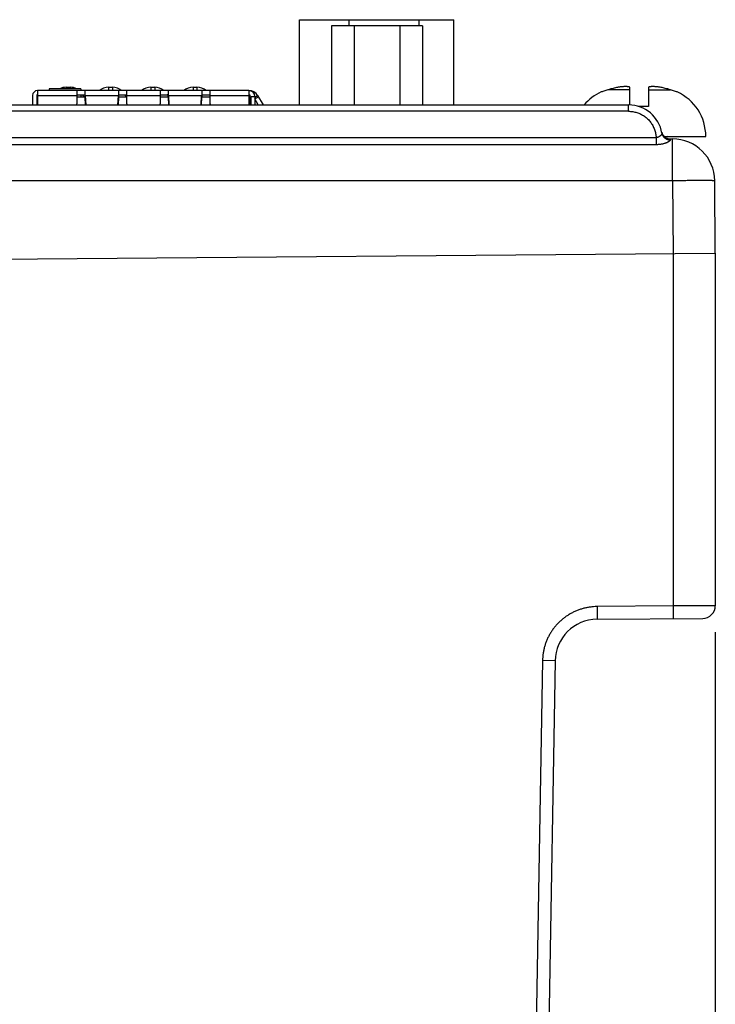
# Model space of a CAD drawing. Header units: inches. Extents: x 0 to 34, y 0 to 22.
# Tile 26 of 47: x 20.1 to 21.7, y 6.4 to 8.7. Entities that reach past the tile are written whole.
import ezdxf

# ---------------------------------------------------------------- set-up
doc = ezdxf.new("R2010")
doc.units = ezdxf.units.IN
doc.header["$LTSCALE"] = 1.87
doc.header["$MEASUREMENT"] = 0
doc.layers.get('0').update_dxf_attribs({"linetype": 'CONTINUOUS'})
doc.layers.add('DIMENSIONS', color=7, linetype='CONTINUOUS')
doc.styles.get("Standard").update_dxf_attribs({"font": 'txt', "width": 0.8})
doc.dimstyles.new('DIMSTYLE_1', dxfattribs={"dimtxt": 0.125, "dimasz": 0.18, "dimexe": 0.18, "dimexo": 0.0625, "dimgap": 0.09, "dimtad": 0, "dimtih": 1, "dimtoh": 1, "dimdec": 3, "dimzin": 4, "dimdsep": 46, "dimtxsty": 'STANDARD', "dimblk": '_FILLED', "dimblk1": '_FILLED', "dimblk2": '_FILLED', "dimcen": 0.09, "dimadec": 0, "dimazin": 0, "dimtp": 0.01, "dimtm": 0.01, "dimtfac": 1, "dimtdec": 3, "dimtofl": 0, "dimtmove": 0, "dimatfit": 3, "dimldrblk": '_FILLED', "dimfxl": 1, "dimtolj": 1, "dimtzin": 4, "dimarcsym": 0})

# ---------------------------------------------------------------- blocks, each defined once
blk = doc.blocks.new('_FILLED')
at = {"color": 0, "linetype": 'BYBLOCK'}
blk.add_solid([(0, 0), (-1, 0.174), (-1, -0.174)], dxfattribs=at)
blk = doc.blocks.new('*D4')
at = {"layer": 'DIMENSIONS', "color": 2, "linetype": 'CONTINUOUS'}
for p, q in [((21.7477, 7.262), (21.7477, 4.0867)), ((18.7034, 6.4796), (18.7034, 4.0867)), ((18.7034, 4.2117), (19.5604, 4.2117)), ((21.7477, 4.2117), (21.0104, 4.2117))]:
    blk.add_line(p, q, dxfattribs=at)
at = {"layer": 'DIMENSIONS', "color": 2, "linetype": 'CONTINUOUS', "xscale": 0.18, "yscale": 0.18, "zscale": 0.18, "rotation": 180}
blk.add_blockref('_FILLED', (18.7034, 4.2117), dxfattribs=at)
at = {"layer": 'DIMENSIONS', "color": 2, "linetype": 'CONTINUOUS', "xscale": 0.18, "yscale": 0.18, "zscale": 0.18}
blk.add_blockref('_FILLED', (21.7477, 4.2117), dxfattribs=at)
at = {"layer": 'DIMENSIONS', "color": 2, "linetype": 'CONTINUOUS', "width": 0.8}
for s, p in [('[', (20.2479, 4.1492)), (']', (20.8479, 4.1492)), ('3.044', (19.6229, 4.1492)), ('77.33', (20.3479, 4.1492))]:
    blk.add_text(s, height=0.125, dxfattribs=at).set_placement(p)

msp = doc.modelspace()

# ---------------------------------------------------------------- linework, layer by layer
at = {"color": 7, "linetype": 'CONTINUOUS'}
for p, q in [((20.7647, 8.5082), (20.7647, 8.7099)), ((20.7647, 8.7099), (21.1297, 8.7099)), ((20.8821, 8.6957), (20.8821, 8.7099)), ((21.0471, 8.6957), (21.0471, 8.7099)), ((21.1297, 8.5082), (21.1297, 8.7099)), ((20.8397, 8.6957), (20.8397, 8.5082)), ((21.0556, 8.6957), (20.8397, 8.6957)), ((20.8937, 8.6957), (20.8937, 8.5082)), ((21.0017, 8.6957), (21.0017, 8.5082)), ((21.0556, 8.6957), (21.0556, 8.5082)), ((20.1725, 8.5462), (20.1725, 8.5423)), ((20.2473, 8.5462), (20.1725, 8.5462)), ((20.2129, 8.5502), (20.2129, 8.5462)), ((20.2129, 8.5502), (20.2219, 8.5502)), ((20.2219, 8.5502), (20.2219, 8.5462)), ((20.2473, 8.5462), (20.2473, 8.5423)), ((20.3129, 8.5502), (20.3129, 8.5423)), ((20.3129, 8.5502), (20.3219, 8.5502)), ((20.3219, 8.5502), (20.3219, 8.5423)), ((20.4129, 8.5502), (20.4129, 8.5423)), ((20.4129, 8.5502), (20.4219, 8.5502)), ((20.4219, 8.5502), (20.4219, 8.5423)), ((20.5129, 8.5502), (20.5129, 8.5423)), ((20.5129, 8.5502), (20.5219, 8.5502)), ((20.5219, 8.5502), (20.5219, 8.5423)), ((21.5456, 8.5442), (21.4937, 8.5442)), ((21.5456, 8.5081), (21.5456, 8.5504)), ((21.5897, 8.5504), (21.5897, 8.5046)), ((21.5897, 8.5442), (21.6416, 8.5442)), ((20.1331, 8.5305), (20.1331, 8.5082)), ((20.143, 8.5305), (20.143, 8.5082)), ((20.6449, 8.5423), (20.1449, 8.5423)), ((20.1457, 8.5325), (20.1449, 8.5325)), ((20.1449, 8.5266), (20.1449, 8.5082)), ((20.1457, 8.5266), (20.1449, 8.5266)), ((20.1457, 8.5082), (20.1457, 8.5423)), ((20.1457, 8.5305), (20.2378, 8.5305)), ((20.2378, 8.5423), (20.2378, 8.5108)), ((20.2378, 8.5325), (20.2575, 8.5325)), ((20.2575, 8.5266), (20.2378, 8.5266)), ((20.2473, 8.5325), (20.2473, 8.5266)), ((20.2575, 8.5258), (20.2575, 8.5423)), ((20.2577, 8.5308), (20.2575, 8.5308)), ((20.2577, 8.5258), (20.2575, 8.5258)), ((20.2577, 8.5308), (20.2577, 8.5256)), ((20.2577, 8.5305), (20.2587, 8.5082)), ((20.2577, 8.5305), (20.336, 8.5305)), ((20.2585, 8.5082), (20.2577, 8.5256)), ((20.335, 8.5082), (20.336, 8.5305)), ((20.336, 8.5256), (20.3353, 8.5082)), ((20.336, 8.5308), (20.336, 8.5256)), ((20.3363, 8.5308), (20.336, 8.5308)), ((20.3363, 8.5258), (20.336, 8.5258)), ((20.3363, 8.5423), (20.3363, 8.5258)), ((20.3363, 8.5325), (20.3559, 8.5325)), ((20.3559, 8.5266), (20.3363, 8.5266)), ((20.3559, 8.5108), (20.3559, 8.5423)), ((20.3559, 8.5305), (20.4347, 8.5305)), ((20.4347, 8.5423), (20.4347, 8.5108)), ((20.4347, 8.5325), (20.4544, 8.5325)), ((20.4544, 8.5266), (20.4347, 8.5266)), ((20.4544, 8.5258), (20.4544, 8.5423)), ((20.4544, 8.5308), (20.4546, 8.5308)), ((20.4544, 8.5258), (20.4546, 8.5258)), ((20.4546, 8.5308), (20.4546, 8.5256)), ((20.4546, 8.5305), (20.4557, 8.5082)), ((20.4546, 8.5305), (20.5329, 8.5305)), ((20.4554, 8.5082), (20.4546, 8.5256)), ((20.5318, 8.5082), (20.5329, 8.5305)), ((20.5329, 8.5256), (20.532, 8.5082)), ((20.5329, 8.5308), (20.5329, 8.5256)), ((20.5329, 8.5308), (20.5331, 8.5308)), ((20.5329, 8.5258), (20.5331, 8.5258)), ((20.5331, 8.5423), (20.5331, 8.5258)), ((20.5331, 8.5325), (20.5528, 8.5325)), ((20.5528, 8.5266), (20.5331, 8.5266)), ((20.5528, 8.5108), (20.5528, 8.5423)), ((20.5528, 8.5305), (20.6449, 8.5305)), ((20.6449, 8.5423), (20.6449, 8.5082)), ((20.6469, 8.5266), (20.6449, 8.5266)), ((20.6469, 8.5266), (20.6469, 8.5082)), ((20.6489, 8.5285), (20.6489, 8.5082)), ((20.6489, 8.5285), (20.6587, 8.5285)), ((20.6587, 8.5266), (20.6654, 8.5305)), ((20.6587, 8.5285), (20.6587, 8.5082)), ((20.6587, 8.5224), (20.6672, 8.5273)), ((20.6669, 8.5082), (20.6587, 8.5224)), ((20.6654, 8.5305), (20.6783, 8.5082)), ((21.4798, 8.539), (21.4779, 8.539)), ((21.6574, 8.539), (21.6556, 8.539)), ((19.5935, 8.5082), (21.5427, 8.5082)), ((20.238, 8.5082), (20.2378, 8.5108)), ((20.3559, 8.5108), (20.3558, 8.5082)), ((20.4348, 8.5082), (20.4347, 8.5108)), ((20.5528, 8.5108), (20.5527, 8.5082)), ((21.5427, 8.4933), (21.5427, 8.5082)), ((21.55, 8.5078), (21.5503, 8.5078)), ((21.5897, 8.5046), (21.5664, 8.5046)), ((21.5427, 8.4933), (19.8807, 8.4933)), ((19.8807, 8.4314), (21.6076, 8.4314)), ((21.6076, 8.4314), (21.6076, 8.4143)), ((21.6268, 8.4338), (21.7252, 8.4338)), ((21.6407, 8.4282), (21.6462, 8.4282)), ((21.6462, 8.329), (21.6462, 8.4282)), ((21.6076, 8.4143), (19.8807, 8.4143)), ((21.6462, 8.329), (19.8807, 8.329)), ((21.6462, 8.329), (21.6477, 8.1573)), ((21.7477, 8.1582), (21.7462, 8.329)), ((19.8807, 8.1419), (21.7477, 8.1582)), ((21.6486, 7.3239), (21.6486, 8.1573)), ((21.7477, 8.1582), (21.7477, 7.3245)), ((21.6486, 7.3239), (21.4679, 7.3223)), ((21.4679, 7.2923), (21.7179, 7.2945)), ((21.339, 7.1946), (21.3109, 5.5852)), ((21.3688, 7.194), (21.339, 7.1946)), ((21.3688, 7.194), (21.3407, 5.5872))]:
    msp.add_line(p, q, dxfattribs=at)
for centre, radius, start, end in [((20.2129, 8.5152), 0.035, 90, 117.3451), ((20.2219, 8.5152), 0.035, 62.6577, 90), ((20.3129, 8.5152), 0.035, 90, 129.1003), ((20.3219, 8.5152), 0.035, 50.867, 90), ((20.4129, 8.5152), 0.035, 90, 129.1003), ((20.4219, 8.5152), 0.035, 50.867, 90), ((20.5129, 8.5152), 0.035, 90, 129.1003), ((20.5219, 8.5152), 0.035, 50.867, 90), ((20.1449, 8.5305), 0.0118, 90, 180), ((20.1449, 8.5305), 0.00197, 90, 180), ((20.2219, 8.5152), 0.035, 19.0045, 29.6396), ((20.3219, 8.5152), 0.035, 19.0045, 29.6396), ((20.4219, 8.5152), 0.035, 21.6319, 29.6396), ((20.5219, 8.5152), 0.035, 27.8098, 29.6396), ((20.6449, 8.5285), 0.0138, 0, 90), ((20.6449, 8.5187), 0.0236, 30, 90), ((20.6449, 8.5285), 0.00394, 0, 90), ((21.5259, 8.4338), 0.1157, 114.4946, 139.9353), ((21.6095, 8.4338), 0.1157, 0, 65.5054), ((21.5427, 8.4282), 0.08, 9.8909, 90), ((21.5489, 8.4929), 0.015, 84.5059, 84.7601), ((21.6407, 8.4482), 0.02, 191.5357, 270), ((21.6346, 8.4259), 0.00787, 90, 132.1541), ((21.6462, 8.3282), 0.1, 0.5, 90), ((21.7177, 7.3245), 0.03, 270.5014, 0.0001), ((21.4687, 7.1923), 0.1, 90.5, 179)]:
    msp.add_arc(centre, radius, start, end, dxfattribs=at)
for points, knots in [([(21.4937, 8.5442), (21.4921, 8.5437), (21.489, 8.5427), (21.4843, 8.541), (21.4813, 8.5397), (21.4798, 8.539)], [0, 0, 0, 0, 0.334642, 0.667885, 1, 1, 1, 1]), ([(21.516, 8.5498), (21.5144, 8.5495), (21.5111, 8.5487), (21.5058, 8.5475), (21.5, 8.546), (21.4959, 8.5448), (21.4937, 8.5442)], [0, 0, 0, 0, 0.210146, 0.445312, 0.707823, 1, 1, 1, 1]), ([(21.5363, 8.5519), (21.5352, 8.5519), (21.5329, 8.5517), (21.5296, 8.5515), (21.5263, 8.5512), (21.5229, 8.5508), (21.5195, 8.5503), (21.5172, 8.55), (21.516, 8.5498)], [0, 0, 0, 0, 0.164584, 0.327935, 0.491333, 0.656345, 0.825073, 1, 1, 1, 1]), ([(21.5456, 8.5504), (21.545, 8.5506), (21.5437, 8.5509), (21.5418, 8.5512), (21.54, 8.5515), (21.5381, 8.5517), (21.5369, 8.5519), (21.5363, 8.5519)], [0, 0, 0, 0, 0.207825, 0.409512, 0.607553, 0.803874, 1, 1, 1, 1]), ([(21.5991, 8.5519), (21.5985, 8.5519), (21.5972, 8.5517), (21.5954, 8.5515), (21.5935, 8.5512), (21.5916, 8.5509), (21.5904, 8.5506), (21.5897, 8.5504)], [0, 0, 0, 0, 0.196126, 0.392446, 0.590488, 0.792174, 1, 1, 1, 1]), ([(21.6194, 8.5498), (21.6182, 8.55), (21.6159, 8.5503), (21.6124, 8.5508), (21.609, 8.5512), (21.6057, 8.5515), (21.6024, 8.5517), (21.6002, 8.5519), (21.5991, 8.5519)], [0, 0, 0, 0, 0.176726, 0.346362, 0.511551, 0.674505, 0.836869, 1, 1, 1, 1]), ([(21.6416, 8.5442), (21.6395, 8.5448), (21.6354, 8.546), (21.6296, 8.5475), (21.6243, 8.5487), (21.621, 8.5495), (21.6194, 8.5498)], [0, 0, 0, 0, 0.289851, 0.551827, 0.78789, 1, 1, 1, 1]), ([(21.6556, 8.539), (21.6541, 8.5397), (21.651, 8.541), (21.6464, 8.5427), (21.6432, 8.5437), (21.6416, 8.5442)], [0, 0, 0, 0, 0.332115, 0.665358, 1, 1, 1, 1]), ([(20.2549, 8.5266), (20.2547, 8.5269), (20.2543, 8.528), (20.2535, 8.5298), (20.2526, 8.5313), (20.252, 8.5322), (20.2518, 8.5325)], [0, 0, 0, 0, 0.183251, 0.526243, 0.856954, 1, 1, 1, 1]), ([(20.2577, 8.5308), (20.2577, 8.5308), (20.2577, 8.5307), (20.2577, 8.5307), (20.2577, 8.5306)], [0, 0, 0, 0, 0.499134, 1, 1, 1, 1]), ([(20.2577, 8.5256), (20.2577, 8.5256), (20.2577, 8.5256), (20.2577, 8.5257), (20.2577, 8.5258), (20.2577, 8.5258)], [0, 0, 0, 0, 0.334483, 0.66782, 1, 1, 1, 1]), ([(20.336, 8.5305), (20.336, 8.5305), (20.336, 8.5306), (20.336, 8.5307), (20.336, 8.5308), (20.336, 8.5308)], [0, 0, 0, 0, 0.334479, 0.667816, 1, 1, 1, 1]), ([(20.336, 8.5258), (20.336, 8.5258), (20.336, 8.5257), (20.336, 8.5257), (20.336, 8.5256)], [0, 0, 0, 0, 0.499131, 1, 1, 1, 1]), ([(20.3549, 8.5266), (20.3547, 8.5269), (20.3543, 8.528), (20.3535, 8.5298), (20.3526, 8.5313), (20.352, 8.5322), (20.3518, 8.5325)], [0, 0, 0, 0, 0.183251, 0.526243, 0.856954, 1, 1, 1, 1]), ([(20.4544, 8.5278), (20.4541, 8.5284), (20.4536, 8.5297), (20.4527, 8.5312), (20.452, 8.5321), (20.4518, 8.5325)], [0, 0, 0, 0, 0.353904, 0.774087, 1, 1, 1, 1]), ([(20.4546, 8.5308), (20.4546, 8.5308), (20.4546, 8.5307), (20.4546, 8.5307), (20.4546, 8.5306)], [0, 0, 0, 0, 0.499133, 1, 1, 1, 1]), ([(20.4546, 8.5256), (20.4546, 8.5256), (20.4546, 8.5256), (20.4546, 8.5257), (20.4546, 8.5258), (20.4546, 8.5258)], [0, 0, 0, 0, 0.334485, 0.667822, 1, 1, 1, 1]), ([(20.5329, 8.5305), (20.5329, 8.5305), (20.5329, 8.5306), (20.5329, 8.5307), (20.5329, 8.5308), (20.5329, 8.5308)], [0, 0, 0, 0, 0.334479, 0.667816, 1, 1, 1, 1]), ([(20.5329, 8.5258), (20.5329, 8.5258), (20.5329, 8.5257), (20.5329, 8.5257), (20.5329, 8.5256)], [0, 0, 0, 0, 0.499129, 1, 1, 1, 1]), ([(20.5528, 8.5309), (20.5527, 8.5312), (20.5524, 8.5315), (20.5522, 8.5319), (20.5522, 8.532)], [0, 0, 0, 0, 0.705893, 1, 1, 1, 1]), ([(21.5427, 8.4933), (21.5443, 8.4933), (21.5475, 8.4932), (21.5524, 8.4926), (21.5572, 8.4917), (21.562, 8.4904), (21.5667, 8.4888), (21.5713, 8.4867), (21.5757, 8.4844), (21.5799, 8.4817), (21.5839, 8.4787), (21.5876, 8.4754), (21.5911, 8.4718), (21.5942, 8.468), (21.5971, 8.4639), (21.5997, 8.4596), (21.6019, 8.4552), (21.6038, 8.4505), (21.6053, 8.4458), (21.6065, 8.441), (21.6073, 8.4362), (21.6075, 8.433), (21.6076, 8.4314)], [0, 0, 0, 0, 0.048769, 0.098066, 0.147803, 0.197883, 0.248205, 0.298662, 0.349148, 0.399557, 0.44982, 0.499995, 0.550171, 0.600434, 0.650844, 0.70133, 0.751789, 0.802112, 0.852193, 0.90193, 0.951228, 1, 1, 1, 1]), ([(21.6215, 8.4419), (21.6215, 8.4417), (21.6215, 8.4412), (21.6214, 8.4404), (21.6211, 8.4395), (21.6206, 8.4385), (21.6199, 8.4376), (21.6191, 8.4366), (21.6181, 8.4356), (21.617, 8.4347), (21.6158, 8.4338), (21.6146, 8.4331), (21.6134, 8.4325), (21.6121, 8.432), (21.611, 8.4317), (21.6098, 8.4314), (21.6087, 8.4313), (21.608, 8.4313), (21.6076, 8.4314)], [0, 0, 0, 0, 0.037718, 0.08023, 0.128968, 0.184533, 0.246902, 0.315521, 0.389088, 0.465543, 0.542507, 0.617973, 0.690381, 0.759108, 0.824005, 0.885321, 0.943684, 1, 1, 1, 1]), ([(21.6215, 8.4419), (21.6216, 8.4413), (21.6219, 8.44), (21.6225, 8.4381), (21.6233, 8.4364), (21.6243, 8.4347), (21.6255, 8.4331), (21.6268, 8.4316), (21.6283, 8.4303), (21.6299, 8.4291), (21.6316, 8.4281), (21.6334, 8.4273), (21.6353, 8.4266), (21.6372, 8.4261), (21.6392, 8.4259), (21.6405, 8.4258), (21.6412, 8.4258)], [0, 0, 0, 0, 0.07064, 0.1414, 0.212239, 0.283141, 0.354117, 0.425191, 0.496401, 0.567784, 0.63937, 0.711176, 0.783195, 0.855392, 0.927696, 1, 1, 1, 1]), ([(21.6412, 8.4258), (21.6411, 8.4262), (21.641, 8.4268), (21.6408, 8.4275), (21.6407, 8.4279), (21.6407, 8.4281), (21.6407, 8.4282)], [0, 0, 0, 0, 0.437982, 0.750686, 0.937855, 1, 1, 1, 1]), ([(21.6412, 8.4258), (21.6412, 8.4256), (21.6412, 8.4252), (21.641, 8.4246), (21.6405, 8.4239), (21.6398, 8.4232), (21.6388, 8.4224), (21.6377, 8.4216), (21.6362, 8.4208), (21.6345, 8.4199), (21.6326, 8.4191), (21.6305, 8.4182), (21.6281, 8.4174), (21.6255, 8.4166), (21.6227, 8.4159), (21.6198, 8.4154), (21.6168, 8.4149), (21.6138, 8.4146), (21.6107, 8.4144), (21.6086, 8.4143), (21.6076, 8.4143)], [0, 0, 0, 0, 0.014582, 0.031833, 0.053561, 0.080626, 0.113547, 0.152545, 0.197668, 0.24881, 0.305817, 0.368495, 0.436531, 0.509439, 0.586529, 0.666846, 0.749314, 0.833021, 0.916879, 1, 1, 1, 1]), ([(21.7462, 8.329), (21.7462, 8.3291), (21.7457, 8.3291), (21.7451, 8.3292), (21.7437, 8.3292), (21.742, 8.3293), (21.7397, 8.3293), (21.737, 8.3293), (21.7338, 8.3294), (21.7302, 8.3294), (21.7261, 8.3294), (21.7216, 8.3294), (21.7168, 8.3294), (21.7116, 8.3294), (21.706, 8.3294), (21.7002, 8.3294), (21.694, 8.3294), (21.6877, 8.3293), (21.6811, 8.3293), (21.6743, 8.3293), (21.6674, 8.3292), (21.6604, 8.3292), (21.6533, 8.3291), (21.6486, 8.3291), (21.6462, 8.329)], [0, 0, 0, 0, 0.002622, 0.010277, 0.022964, 0.040625, 0.063172, 0.090491, 0.122443, 0.158866, 0.199574, 0.24436, 0.292997, 0.345236, 0.400811, 0.459439, 0.520821, 0.584646, 0.650586, 0.718308, 0.787465, 0.857705, 0.928671, 1, 1, 1, 1]), ([(21.4679, 7.3223), (21.4651, 7.3223), (21.4596, 7.322), (21.4514, 7.3212), (21.4432, 7.3198), (21.435, 7.3179), (21.427, 7.3154), (21.4191, 7.3124), (21.4115, 7.309), (21.4041, 7.305), (21.3969, 7.3006), (21.3901, 7.2957), (21.3836, 7.2904), (21.3774, 7.2847), (21.3716, 7.2786), (21.3663, 7.2721), (21.3613, 7.2653), (21.3569, 7.2582), (21.3528, 7.2508), (21.3493, 7.2432), (21.3462, 7.2353), (21.3437, 7.2273), (21.3417, 7.2192), (21.3403, 7.211), (21.3393, 7.2028), (21.3391, 7.1973), (21.339, 7.1946)], [0, 0, 0, 0, 0.040942, 0.082167, 0.123632, 0.16529, 0.207091, 0.248982, 0.290911, 0.332825, 0.374686, 0.416501, 0.458284, 0.500053, 0.541823, 0.583609, 0.625424, 0.667283, 0.709188, 0.751104, 0.792979, 0.834762, 0.876403, 0.917852, 0.959065, 1, 1, 1, 1]), ([(21.4679, 7.3223), (21.4679, 7.3214), (21.4679, 7.3195), (21.4679, 7.3168), (21.4679, 7.3141), (21.4679, 7.3115), (21.468, 7.3089), (21.468, 7.3065), (21.468, 7.3043), (21.468, 7.3021), (21.468, 7.3002), (21.468, 7.2984), (21.468, 7.2968), (21.468, 7.2955), (21.468, 7.2944), (21.4679, 7.2935), (21.4679, 7.2928), (21.4679, 7.2925), (21.4679, 7.2923), (21.4679, 7.2923)], [0, 0, 0, 0, 0.092201, 0.183675, 0.273597, 0.361172, 0.44565, 0.52632, 0.602515, 0.673591, 0.738921, 0.797935, 0.850123, 0.895058, 0.932365, 0.961726, 0.982886, 0.995665, 1, 1, 1, 1]), ([(21.7477, 7.3245), (21.7476, 7.3245), (21.7473, 7.3245), (21.7465, 7.3245), (21.7453, 7.3244), (21.7435, 7.3244), (21.7413, 7.3244), (21.7386, 7.3244), (21.7354, 7.3244), (21.7318, 7.3244), (21.7278, 7.3243), (21.7234, 7.3243), (21.7186, 7.3243), (21.7134, 7.3243), (21.7079, 7.3242), (21.7021, 7.3242), (21.696, 7.3241), (21.6897, 7.3241), (21.6832, 7.3241), (21.6765, 7.324), (21.6696, 7.324), (21.6627, 7.3239), (21.6556, 7.3239), (21.6509, 7.3239), (21.6486, 7.3239)], [0, 0, 0, 0, 0.002542, 0.010155, 0.0228, 0.040414, 0.062909, 0.09017, 0.12206, 0.158419, 0.199064, 0.243789, 0.292369, 0.34456, 0.400098, 0.458703, 0.52008, 0.58392, 0.6499, 0.71769, 0.786946, 0.85732, 0.928457, 1, 1, 1, 1]), ([(21.6486, 7.2939), (21.6486, 7.2939), (21.6485, 7.2941), (21.6486, 7.2944), (21.6486, 7.2951), (21.6486, 7.296), (21.6486, 7.2971), (21.6487, 7.2984), (21.6487, 7.3), (21.6487, 7.3017), (21.6487, 7.3037), (21.6487, 7.3058), (21.6486, 7.3081), (21.6486, 7.3105), (21.6486, 7.313), (21.6486, 7.3157), (21.6486, 7.3184), (21.6486, 7.3211), (21.6486, 7.3229), (21.6486, 7.3239)], [0, 0, 0, 0, 0.00434, 0.017122, 0.038278, 0.067633, 0.10494, 0.149881, 0.202075, 0.261076, 0.326382, 0.397434, 0.473628, 0.554312, 0.638798, 0.726366, 0.816269, 0.907741, 1, 1, 1, 1])]:
    msp.add_open_spline(points, degree=3, knots=knots, dxfattribs=at)
for points in [[(20.2577, 8.5306), (20.2577, 8.5306), (20.2577, 8.5305), (20.2577, 8.5305)], [(20.336, 8.5256), (20.336, 8.5256), (20.336, 8.5256), (20.336, 8.5256)], [(20.4546, 8.5306), (20.4546, 8.5306), (20.4546, 8.5305), (20.4546, 8.5305)], [(20.5329, 8.5256), (20.5329, 8.5256), (20.5329, 8.5256), (20.5329, 8.5256)], [(20.5522, 8.532), (20.552, 8.5322), (20.5519, 8.5323), (20.5518, 8.5325)]]:
    msp.add_open_spline(points, degree=3, dxfattribs=at)

# ---------------------------------------------------------------- dimensions: what is measured, and where the dimension line sits
at = {"layer": 'DIMENSIONS', "color": 2, "linetype": 'CONTINUOUS'}
dim = msp.add_linear_dim(base=(21.7477, 4.2117), p1=(18.7034, 6.4796), p2=(21.7477, 7.262), dimstyle='DIMSTYLE_1', dxfattribs=at)
dim.commit()
dim.dimension.update_dxf_attribs({"geometry": '*D4', "text_midpoint": (20.2854, 4.2117), "dimtype": 160})

doc.saveas('drawing.dxf')
